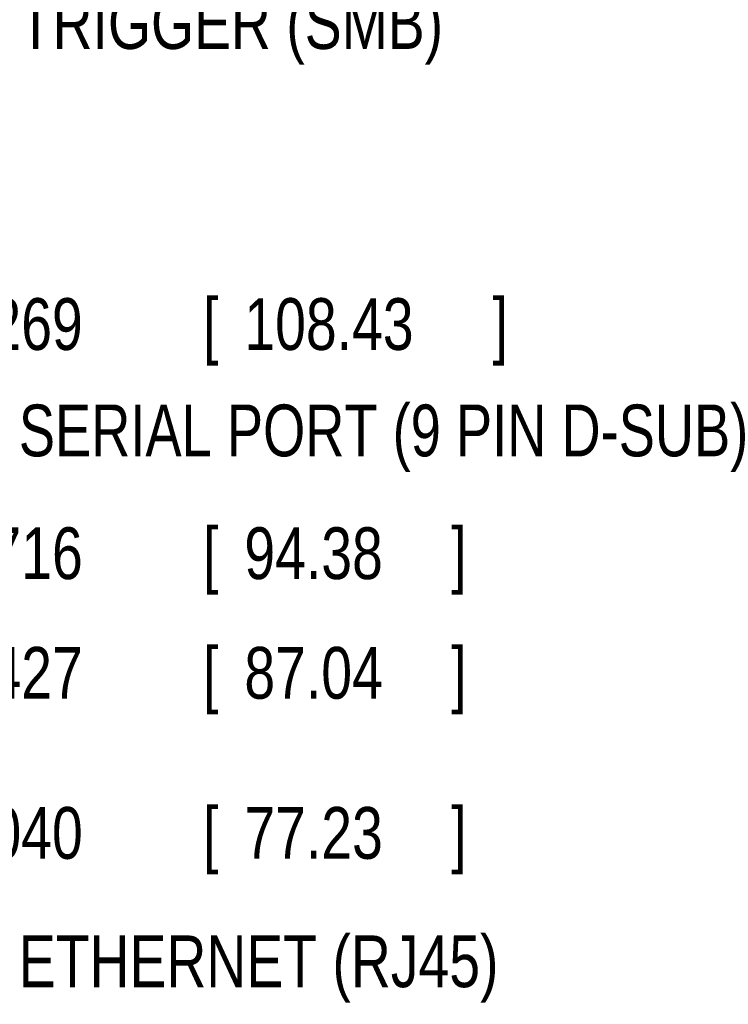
# Model space of a CAD drawing. Header units: inches. Extents: x 0.2 to 16.8, y 0.1 to 10.8.
# Tile 13 of 21: x 9.5 to 11.2, y 6 to 8.4. Entities that reach past the tile are written whole.
import ezdxf

# ---------------------------------------------------------------- set-up
doc = ezdxf.new("R2010")
doc.units = ezdxf.units.IN
doc.header["$LTSCALE"] = 0.935
doc.header["$MEASUREMENT"] = 0
doc.layers.get('0').update_dxf_attribs({"linetype": 'CONTINUOUS'})
doc.layers.add('DETAIL', color=7, linetype='CONTINUOUS')
doc.layers.add('DIMENSIONS', color=7, linetype='CONTINUOUS')
doc.styles.get("Standard").update_dxf_attribs({"font": 'txt', "width": 0.8})
doc.dimstyles.new('DIMSTYLE_1', dxfattribs={"dimtxt": 0.125, "dimasz": 0.18, "dimexe": 0.18, "dimexo": 0.0625, "dimgap": 0.09, "dimtad": 0, "dimtih": 1, "dimtoh": 1, "dimdec": 3, "dimzin": 4, "dimdsep": 46, "dimtxsty": 'STANDARD', "dimblk": '_FILLED', "dimblk1": '_FILLED', "dimblk2": '_FILLED', "dimcen": 0.09, "dimadec": 0, "dimazin": 0, "dimtp": 0.01, "dimtm": 0.01, "dimtfac": 1, "dimtdec": 3, "dimtofl": 0, "dimtmove": 0, "dimatfit": 3, "dimldrblk": '_FILLED', "dimfxl": 1, "dimtolj": 1, "dimtzin": 4, "dimarcsym": 0})

# ---------------------------------------------------------------- blocks, each defined once
blk = doc.blocks.new('*D0')
at = {"layer": 'DIMENSIONS', "color": 2, "linetype": 'CONTINUOUS'}
blk.add_line((8.3003, 7.6891), (9.2663, 7.6891), dxfattribs=at)
at = {"layer": 'DIMENSIONS', "color": 2, "linetype": 'CONTINUOUS', "width": 0.8}
for s, p in [('4.269', (9.3288, 7.6266)), ('[', (9.9538, 7.6266)), ('108.43', (10.0538, 7.6266)), (']', (10.6538, 7.6266))]:
    blk.add_text(s, height=0.125, dxfattribs=at).set_placement(p)
blk = doc.blocks.new('_FILLED')
at = {"color": 0, "linetype": 'BYBLOCK'}
blk.add_solid([(0, 0), (-1, 0.174), (-1, -0.174)], dxfattribs=at)
blk = doc.blocks.new('*D7')
at = {"layer": 'DIMENSIONS', "color": 2, "linetype": 'CONTINUOUS'}
blk.add_line((8.4316, 6.8471), (9.2663, 6.8471), dxfattribs=at)
at = {"layer": 'DIMENSIONS', "color": 2, "linetype": 'CONTINUOUS', "width": 0.8}
for s, p in [('[', (9.9538, 6.7846)), (']', (10.5538, 6.7846)), ('3.427', (9.3288, 6.7846)), ('87.04', (10.0538, 6.7846))]:
    blk.add_text(s, height=0.125, dxfattribs=at).set_placement(p)
blk = doc.blocks.new('*D9')
at = {"layer": 'DIMENSIONS', "color": 2, "linetype": 'CONTINUOUS'}
blk.add_line((7.7915, 6.4606), (9.2663, 6.4606), dxfattribs=at)
at = {"layer": 'DIMENSIONS', "color": 2, "linetype": 'CONTINUOUS', "width": 0.8}
for s, p in [('3.040', (9.3288, 6.3981)), ('[', (9.9538, 6.3981)), ('77.23', (10.0538, 6.3981)), (']', (10.5538, 6.3981))]:
    blk.add_text(s, height=0.125, dxfattribs=at).set_placement(p)
blk = doc.blocks.new('*D10')
at = {"layer": 'DIMENSIONS', "color": 2, "linetype": 'CONTINUOUS'}
blk.add_line((7.8665, 7.1359), (9.2663, 7.1359), dxfattribs=at)
at = {"layer": 'DIMENSIONS', "color": 2, "linetype": 'CONTINUOUS', "width": 0.8}
for s, p in [('[', (9.9538, 7.0734)), (']', (10.5538, 7.0734)), ('3.716', (9.3288, 7.0734)), ('94.38', (10.0538, 7.0734))]:
    blk.add_text(s, height=0.125, dxfattribs=at).set_placement(p)

msp = doc.modelspace()

# ---------------------------------------------------------------- texts
at = {"layer": 'DETAIL', "color": 2, "linetype": 'CONTINUOUS', "width": 0.8}
for s, p in [('TRIGGER (SMB)', (9.5088, 8.3533)), ('SERIAL PORT (9 PIN D-SUB)', (9.5088, 7.3698)), ('ETHERNET (RJ45)', (9.5088, 6.0881))]:
    msp.add_text(s, height=0.125, dxfattribs=at).set_placement(p)

# ---------------------------------------------------------------- dimensions: what is measured, and where the dimension line sits
at = {"layer": 'DIMENSIONS', "color": 2, "linetype": 'CONTINUOUS'}
for feature_location, offset, origin, picture, middle in [((8.3003, 7.6891), (0.966, 0), (8.0848, 3.4202), '*D0', (10.0413, 7.6891)), ((7.8665, 7.1359), (1.3999, 0), (7.7188, 3.4202), '*D10', (9.9913, 7.1359)), ((8.4316, 6.8471), (0.8348, 0), (8.2378, 3.4202), '*D7', (9.9913, 6.8471)), ((7.7915, 6.4606), (1.4749, 0), (7.6118, 3.4202), '*D9', (9.9913, 6.4606))]:
    dim = msp.add_ordinate_dim(feature_location=feature_location, offset=offset, dtype=0, origin=origin, dimstyle='DIMSTYLE_1', dxfattribs=at)
    dim.commit()
    dim.dimension.update_dxf_attribs({"geometry": picture, "text_midpoint": middle})

doc.saveas('drawing.dxf')
